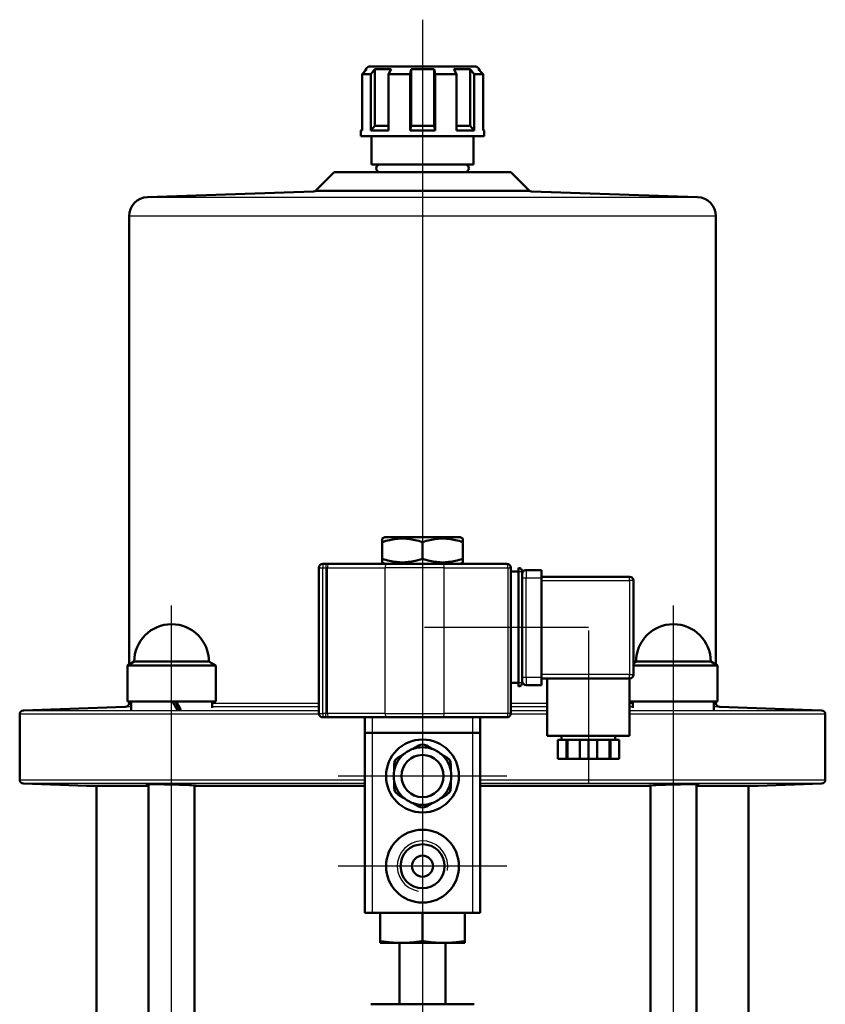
# Model space of a CAD drawing. Header units: millimetres. Extents: x 99 to 904, y 199 to 1215.
# Tile 12 of 12: x 687 to 897, y 953 to 1210. Entities that reach past the tile are written whole.
import ezdxf

# ---------------------------------------------------------------- set-up
doc = ezdxf.new("R2010")
doc.units = ezdxf.units.MM
doc.header["$LTSCALE"] = 5
for name, color, linetype, lineweight in [('Gewinde(DIN)', 3, 'Continuous', 25), ('Mittellinie(DIN)', 4, 'Continuous', 25), ('Mittelpunktmarkierung(DIN)', 4, 'Continuous', 25), ('Sichtbare Kanten(DIN)', 7, 'Continuous', 50), ('Sichtbare tangentiale Kanten(DIN)', 3, 'Continuous', 25)]:
    doc.layers.add(name, color=color, linetype=linetype, lineweight=lineweight)

msp = doc.modelspace()

# ---------------------------------------------------------------- linework, layer by layer
at = {"layer": 'Gewinde(DIN)'}
msp.add_arc((791.57, 988.99), 6.58, 350, 260, dxfattribs=at)
at = {"layer": 'Mittellinie(DIN)', "linetype": 'Continuous'}
for p, q in [((726.16, 858.91), (726.16, 1056.91)), ((856.98, 858.91), (856.98, 1056.91)), ((792.05, 1051.29), (834.81, 1051.29)), ((834.82, 1050.44), (834.82, 1010.44))]:
    msp.add_line(p, q, dxfattribs=at)
at = {"layer": 'Mittelpunktmarkierung(DIN)', "linetype": 'Continuous'}
for p, q in [((791.57, 1209.63), (791.57, 507.91)), ((791.57, 1034.49), (791.57, 990.49)), ((813.57, 1012.49), (769.57, 1012.49)), ((791.57, 1010.99), (791.57, 966.99)), ((813.57, 988.99), (769.57, 988.99))]:
    msp.add_line(p, q, dxfattribs=at)
at = {"layer": 'Sichtbare Kanten(DIN)'}
for p, q in [((777.03, 1196.71), (775.8, 1195.46)), ((775.8, 1195.46), (776.72, 1196.4)), ((777.47, 1197.46), (776.72, 1196.71)), ((777.03, 1196.71), (776.72, 1196.71)), ((776.72, 1196.71), (776.72, 1196.39)), ((777.47, 1197.46), (805.67, 1197.46)), ((778.13, 1195.46), (779.17, 1196.71)), ((779.17, 1196.71), (779.17, 1181.96)), ((783.41, 1196.71), (779.17, 1196.71)), ((783.41, 1196.71), (782.73, 1195.46)), ((788.33, 1195.46), (788.58, 1196.71)), ((788.58, 1196.71), (788.58, 1181.96)), ((794.58, 1196.71), (788.58, 1196.71)), ((794.58, 1196.71), (794.58, 1181.96)), ((794.58, 1196.71), (794.83, 1195.46)), ((800.43, 1195.46), (799.74, 1196.71)), ((803.98, 1196.71), (799.74, 1196.71)), ((803.98, 1196.71), (803.98, 1181.96)), ((803.98, 1196.71), (805.02, 1195.46)), ((805.67, 1197.46), (806.42, 1196.71)), ((807.34, 1195.46), (806.11, 1196.71)), ((806.42, 1196.71), (806.11, 1196.71)), ((806.42, 1196.71), (806.42, 1196.4)), ((778.13, 1195.46), (775.8, 1195.46)), ((775.8, 1181.04), (775.8, 1195.46)), ((775.8, 1195.46), (775.8, 1180.71)), ((778.13, 1180.71), (778.13, 1195.46)), ((782.73, 1195.46), (782.73, 1180.71)), ((788.33, 1195.46), (782.73, 1195.46)), ((788.33, 1180.71), (788.33, 1195.46)), ((794.83, 1195.46), (794.83, 1180.71)), ((800.43, 1195.46), (794.83, 1195.46)), ((800.43, 1180.71), (800.43, 1195.46)), ((805.02, 1195.46), (805.02, 1180.71)), ((807.34, 1195.46), (805.02, 1195.46)), ((807.34, 1180.71), (807.34, 1195.46)), ((775.8, 1181.04), (775.47, 1180.71)), ((775.8, 1180.71), (775.47, 1180.71)), ((775.47, 1179.26), (775.47, 1180.71)), ((779.17, 1181.96), (778.13, 1180.71)), ((782.73, 1180.71), (778.13, 1180.71)), ((779.17, 1181.96), (782.73, 1181.96)), ((788.58, 1181.96), (788.33, 1180.71)), ((794.83, 1180.71), (788.33, 1180.71)), ((788.58, 1181.96), (794.58, 1181.96)), ((794.83, 1180.71), (794.58, 1181.96)), ((800.43, 1181.96), (803.98, 1181.96)), ((805.02, 1180.71), (800.43, 1180.71)), ((805.02, 1180.71), (803.98, 1181.96)), ((807.34, 1181.04), (807.67, 1180.71)), ((807.67, 1180.71), (807.34, 1180.71)), ((807.67, 1179.26), (807.67, 1180.71)), ((807.67, 1179.26), (775.47, 1179.26)), ((778.27, 1171.91), (778.27, 1179.26)), ((804.87, 1171.91), (804.87, 1179.26)), ((804.87, 1171.91), (778.27, 1171.91)), ((768.57, 1169.91), (763.85, 1165.19)), ((768.57, 1169.91), (814.56, 1169.91)), ((814.56, 1169.91), (819.28, 1165.19)), ((763.18, 1164.89), (719.89, 1163.38)), ((819.96, 1164.89), (863.24, 1163.38)), ((715.07, 1158.38), (715.07, 1041.53)), ((868.07, 1158.38), (868.07, 1041.53)), ((781.75, 1074.79), (781.07, 1074.39)), ((781.07, 1073.46), (781.07, 1074.39)), ((781.07, 1069.12), (781.07, 1073.46)), ((801.39, 1074.79), (781.75, 1074.79)), ((791.57, 1069.12), (791.57, 1073.46)), ((801.39, 1074.79), (802.07, 1074.39)), ((802.07, 1074.39), (802.07, 1073.46)), ((802.07, 1069.12), (802.07, 1073.46)), ((766.33, 1067.79), (765.57, 1067.79)), ((767.23, 1067.79), (766.33, 1067.79)), ((782.29, 1067.79), (767.23, 1067.79)), ((781.07, 1068.18), (781.07, 1069.12)), ((781.75, 1067.79), (781.07, 1068.18)), ((782.29, 1067.79), (796.98, 1067.79)), ((813.57, 1067.79), (796.98, 1067.79)), ((801.39, 1067.79), (802.07, 1068.18)), ((802.07, 1069.12), (802.07, 1068.18)), ((764.57, 1066.79), (764.57, 1028.79)), ((814.57, 1028.79), (814.57, 1066.79)), ((814.57, 1065.79), (816.57, 1065.79)), ((816.57, 1065.79), (816.57, 1066.79)), ((816.57, 1036.79), (816.57, 1065.79)), ((817.57, 1036.79), (817.57, 1065.79)), ((822.57, 1066.19), (818.57, 1066.19)), ((822.57, 1066.19), (822.57, 1064.19)), ((845.57, 1064.44), (822.57, 1064.44)), ((822.57, 1064.19), (822.57, 1038.19)), ((846.57, 1038.94), (846.57, 1063.44)), ((716.41, 1042.31), (714.66, 1041.3)), ((716.41, 1042.31), (735.91, 1042.31)), ((735.91, 1042.31), (737.66, 1041.3)), ((847.23, 1042.31), (846.57, 1041.93)), ((847.23, 1042.31), (866.73, 1042.31)), ((866.73, 1042.31), (868.48, 1041.3)), ((737.66, 1041.3), (714.66, 1041.3)), ((714.66, 1041.3), (714.66, 1031.91)), ((737.66, 1041.3), (737.66, 1031.91)), ((868.48, 1041.3), (846.57, 1041.3)), ((868.48, 1041.3), (868.48, 1031.91)), ((822.57, 1038.19), (822.57, 1036.19)), ((822.57, 1037.94), (845.57, 1037.94)), ((824.07, 1037.94), (824.07, 1022.94)), ((845.57, 1037.94), (845.57, 1022.94)), ((814.57, 1036.79), (816.57, 1036.79)), ((816.57, 1035.79), (816.57, 1036.79)), ((818.57, 1036.19), (822.57, 1036.19)), ((737.66, 1031.91), (714.66, 1031.91)), ((715.07, 1031.91), (715.07, 1031.51)), ((715.61, 1031.91), (715.61, 1029.72)), ((736.71, 1031.91), (736.71, 1030.24)), ((868.48, 1031.91), (845.57, 1031.91)), ((846.43, 1031.91), (846.43, 1030.24)), ((867.53, 1031.91), (867.53, 1029.72)), ((868.07, 1031.91), (868.07, 1031.51)), ((714.1, 1030.51), (687.53, 1029.59)), ((869.03, 1030.51), (895.6, 1029.59)), ((686.57, 1028.59), (686.57, 1011.52)), ((765.57, 1027.79), (766.33, 1027.79)), ((766.33, 1027.79), (767.23, 1027.79)), ((767.23, 1027.79), (782.29, 1027.79)), ((776.57, 1027.79), (776.57, 1023.79)), ((796.98, 1027.79), (782.29, 1027.79)), ((796.98, 1027.79), (813.57, 1027.79)), ((806.57, 1023.79), (806.57, 1027.79)), ((896.57, 1028.59), (896.57, 1011.52)), ((776.57, 1023.79), (778.57, 1023.79)), ((776.57, 1023.79), (776.57, 976.79)), ((804.57, 1023.79), (778.57, 1023.79)), ((804.57, 1023.79), (806.57, 1023.79)), ((806.57, 976.79), (806.57, 1023.79)), ((845.57, 1022.94), (824.07, 1022.94)), ((829.09, 1021.94), (826.82, 1021.94)), ((826.82, 1021.94), (826.82, 1016.94)), ((827.82, 1022.94), (827.82, 1021.94)), ((829.34, 1021.94), (829.09, 1021.94)), ((829.09, 1016.94), (829.09, 1021.94)), ((832.55, 1021.94), (829.34, 1021.94)), ((829.34, 1016.94), (829.34, 1021.94)), ((834.82, 1021.94), (832.55, 1021.94)), ((832.55, 1021.94), (832.55, 1016.94)), ((837.09, 1021.94), (834.82, 1021.94)), ((834.82, 1021.94), (834.82, 1016.94)), ((840.3, 1021.94), (837.09, 1021.94)), ((837.09, 1016.94), (837.09, 1021.94)), ((840.55, 1021.94), (840.3, 1021.94)), ((840.3, 1016.94), (840.3, 1021.94)), ((842.82, 1021.94), (840.55, 1021.94)), ((840.55, 1021.94), (840.55, 1016.94)), ((841.82, 1022.94), (841.82, 1021.94)), ((842.82, 1021.94), (842.82, 1016.94)), ((790.57, 1020.41), (789.13, 1019.58)), ((794.01, 1019.58), (792.57, 1020.41)), ((786.64, 1018.14), (785.21, 1017.31)), ((797.93, 1017.31), (796.49, 1018.14)), ((826.82, 1016.94), (829.09, 1016.94)), ((829.34, 1016.94), (829.09, 1016.94)), ((832.55, 1016.94), (829.34, 1016.94)), ((832.55, 1016.94), (834.82, 1016.94)), ((834.82, 1016.94), (837.09, 1016.94)), ((840.3, 1016.94), (837.09, 1016.94)), ((840.55, 1016.94), (840.3, 1016.94)), ((840.55, 1016.94), (842.82, 1016.94)), ((784.21, 1015.58), (784.21, 1013.92)), ((798.93, 1013.92), (798.93, 1015.58)), ((704.1, 1009.94), (687.53, 1010.52)), ((720.16, 1009.91), (704.33, 1009.91)), ((706.57, 908.91), (706.57, 1009.91)), ((720.16, 908.91), (720.16, 1010.33)), ((732.16, 908.91), (732.16, 1010.04)), ((732.56, 1009.91), (732.16, 1009.91)), ((776.57, 1009.91), (732.56, 1009.91)), ((784.21, 1011.05), (784.21, 1009.39)), ((798.93, 1009.39), (798.93, 1011.05)), ((850.58, 1009.91), (806.57, 1009.91)), ((850.98, 1009.91), (850.58, 1009.91)), ((850.98, 908.91), (850.98, 1010.04)), ((862.98, 908.91), (862.98, 1010.33)), ((878.81, 1009.91), (862.98, 1009.91)), ((876.57, 908.91), (876.57, 1009.91)), ((879.03, 1009.94), (895.6, 1010.52)), ((785.21, 1007.66), (786.64, 1006.83)), ((796.49, 1006.83), (797.93, 1007.66)), ((789.13, 1005.39), (790.57, 1004.56)), ((792.57, 1004.56), (794.01, 1005.39)), ((778.57, 976.79), (776.57, 976.79)), ((804.57, 976.79), (778.57, 976.79)), ((780.57, 969.44), (780.57, 976.79)), ((791.57, 969.44), (791.57, 976.79)), ((802.57, 969.44), (802.57, 976.79)), ((806.57, 976.79), (804.57, 976.79)), ((780.57, 969.44), (780.57, 968.99)), ((786.07, 968.99), (780.57, 968.99)), ((785.57, 952.99), (785.57, 968.99)), ((797.07, 968.99), (786.07, 968.99)), ((802.57, 968.99), (797.07, 968.99)), ((797.57, 952.99), (797.57, 968.99)), ((802.57, 968.99), (802.57, 969.44)), ((805.07, 952.99), (778.07, 952.99)), ((778.07, 952.99), (778.07, 952.99)), ((805.07, 952.99), (805.07, 952.99))]:
    msp.add_line(p, q, dxfattribs=at)
at = {"layer": 'Sichtbare Kanten(DIN)', "flags": 128}
for points in [[(791.57, 1073.46), (791.07, 1073.62), (790.59, 1073.76), (790.13, 1073.88), (789.67, 1073.99), (789.23, 1074.09), (788.8, 1074.17), (788.37, 1074.24), (787.96, 1074.3), (787.54, 1074.34), (787.13, 1074.37), (786.72, 1074.39), (786.32, 1074.39), (785.91, 1074.39), (785.5, 1074.37), (785.09, 1074.34), (784.68, 1074.3), (784.26, 1074.24), (783.84, 1074.17), (783.4, 1074.09), (782.96, 1073.99), (782.51, 1073.88), (782.04, 1073.76), (781.56, 1073.62), (781.07, 1073.46)], [(802.07, 1073.46), (801.57, 1073.62), (801.09, 1073.76), (800.63, 1073.88), (800.17, 1073.99), (799.73, 1074.09), (799.3, 1074.17), (798.87, 1074.24), (798.46, 1074.3), (798.04, 1074.34), (797.63, 1074.37), (797.22, 1074.39), (796.82, 1074.39), (796.41, 1074.39), (796, 1074.37), (795.59, 1074.34), (795.18, 1074.3), (794.76, 1074.24), (794.34, 1074.17), (793.9, 1074.09), (793.46, 1073.99), (793.01, 1073.88), (792.54, 1073.76), (792.06, 1073.62), (791.57, 1073.46)], [(781.07, 1069.12), (781.56, 1068.96), (782.04, 1068.82), (782.51, 1068.69), (782.96, 1068.58), (783.4, 1068.48), (783.84, 1068.4), (784.26, 1068.33), (784.68, 1068.28), (785.09, 1068.23), (785.5, 1068.2), (785.91, 1068.18), (786.32, 1068.18), (786.72, 1068.18), (787.13, 1068.2), (787.54, 1068.23), (787.96, 1068.28), (788.37, 1068.33), (788.8, 1068.4), (789.23, 1068.48), (789.67, 1068.58), (790.13, 1068.69), (790.59, 1068.82), (791.07, 1068.96), (791.57, 1069.12)], [(791.57, 1069.12), (792.06, 1068.96), (792.54, 1068.82), (793.01, 1068.69), (793.46, 1068.58), (793.9, 1068.48), (794.34, 1068.4), (794.76, 1068.33), (795.18, 1068.28), (795.59, 1068.23), (796, 1068.2), (796.41, 1068.18), (796.82, 1068.18), (797.22, 1068.18), (797.63, 1068.2), (798.04, 1068.23), (798.46, 1068.28), (798.87, 1068.33), (799.3, 1068.4), (799.73, 1068.48), (800.17, 1068.58), (800.63, 1068.69), (801.09, 1068.82), (801.57, 1068.96), (802.07, 1069.12)], [(727.57, 1029.86), (727.59, 1029.86), (727.62, 1029.86), (727.65, 1029.86), (727.68, 1029.86), (727.71, 1029.86), (727.74, 1029.86), (727.77, 1029.86), (727.8, 1029.86), (727.83, 1029.86), (727.86, 1029.87), (727.89, 1029.87), (727.92, 1029.87), (727.95, 1029.87), (727.98, 1029.87), (728.01, 1029.87), (728.04, 1029.87), (728.07, 1029.87), (728.1, 1029.87), (728.13, 1029.87), (728.15, 1029.87), (728.18, 1029.88), (728.21, 1029.88), (728.24, 1029.88), (728.27, 1029.88)], [(720.16, 1010.21), (719.85, 1010.24), (719.69, 1010.27), (719.67, 1010.29), (719.81, 1010.31), (720.09, 1010.33), (720.53, 1010.34), (721.08, 1010.34), (721.74, 1010.34), (722.51, 1010.34), (723.38, 1010.33), (724.32, 1010.32), (725.3, 1010.3), (726.27, 1010.28), (727.23, 1010.25), (728.2, 1010.22), (729.13, 1010.19), (729.98, 1010.16), (730.73, 1010.13), (731.37, 1010.09), (731.9, 1010.06), (732.3, 1010.02), (732.56, 1009.99), (732.66, 1009.96), (732.61, 1009.94)], [(732.61, 1009.94), (732.61, 1009.94), (732.61, 1009.94), (732.61, 1009.94), (732.6, 1009.94), (732.6, 1009.94), (732.6, 1009.94), (732.6, 1009.94), (732.6, 1009.94), (732.59, 1009.93), (732.59, 1009.93), (732.59, 1009.93), (732.59, 1009.93), (732.58, 1009.93), (732.58, 1009.93), (732.58, 1009.93), (732.58, 1009.92), (732.58, 1009.92), (732.57, 1009.92), (732.57, 1009.92), (732.57, 1009.92), (732.57, 1009.91), (732.56, 1009.91), (732.56, 1009.91), (732.56, 1009.91)], [(850.52, 1009.94), (850.48, 1009.96), (850.58, 1009.99), (850.83, 1010.02), (851.24, 1010.06), (851.77, 1010.09), (852.4, 1010.13), (853.15, 1010.16), (854.01, 1010.19), (854.94, 1010.22), (855.9, 1010.25), (856.87, 1010.28), (857.84, 1010.3), (858.82, 1010.32), (859.76, 1010.33), (860.63, 1010.34), (861.4, 1010.34), (862.05, 1010.34), (862.61, 1010.34), (863.04, 1010.33), (863.33, 1010.31), (863.46, 1010.29), (863.45, 1010.27), (863.29, 1010.24), (862.98, 1010.21)], [(850.58, 1009.91), (850.58, 1009.91), (850.57, 1009.91), (850.57, 1009.91), (850.57, 1009.92), (850.57, 1009.92), (850.56, 1009.92), (850.56, 1009.92), (850.56, 1009.92), (850.56, 1009.93), (850.55, 1009.93), (850.55, 1009.93), (850.55, 1009.93), (850.55, 1009.93), (850.54, 1009.93), (850.54, 1009.93), (850.54, 1009.94), (850.54, 1009.94), (850.54, 1009.94), (850.53, 1009.94), (850.53, 1009.94), (850.53, 1009.94), (850.53, 1009.94), (850.53, 1009.94), (850.52, 1009.94)], [(786.07, 968.99), (785.85, 968.99), (785.63, 968.99), (785.41, 968.99), (785.19, 969), (784.96, 969.01), (784.74, 969.01), (784.52, 969.02), (784.3, 969.04), (784.08, 969.05), (783.86, 969.06), (783.64, 969.08), (783.41, 969.1), (783.19, 969.12), (782.96, 969.14), (782.73, 969.16), (782.5, 969.19), (782.27, 969.21), (782.03, 969.24), (781.8, 969.27), (781.56, 969.3), (781.31, 969.33), (781.07, 969.37), (780.82, 969.4), (780.57, 969.44)], [(791.57, 969.44), (791.32, 969.4), (791.07, 969.37), (790.82, 969.33), (790.58, 969.3), (790.34, 969.27), (790.1, 969.24), (789.87, 969.21), (789.64, 969.19), (789.41, 969.16), (789.18, 969.14), (788.95, 969.12), (788.72, 969.1), (788.5, 969.08), (788.28, 969.06), (788.05, 969.05), (787.83, 969.04), (787.61, 969.02), (787.39, 969.01), (787.17, 969.01), (786.95, 969), (786.73, 968.99), (786.51, 968.99), (786.29, 968.99), (786.07, 968.99)], [(797.07, 968.99), (796.85, 968.99), (796.63, 968.99), (796.41, 968.99), (796.19, 969), (795.96, 969.01), (795.74, 969.01), (795.52, 969.02), (795.3, 969.04), (795.08, 969.05), (794.86, 969.06), (794.64, 969.08), (794.41, 969.1), (794.19, 969.12), (793.96, 969.14), (793.73, 969.16), (793.5, 969.19), (793.27, 969.21), (793.03, 969.24), (792.8, 969.27), (792.56, 969.3), (792.31, 969.33), (792.07, 969.37), (791.82, 969.4), (791.57, 969.44)], [(802.57, 969.44), (802.32, 969.4), (802.07, 969.37), (801.82, 969.33), (801.58, 969.3), (801.34, 969.27), (801.1, 969.24), (800.87, 969.21), (800.64, 969.19), (800.41, 969.16), (800.18, 969.14), (799.95, 969.12), (799.72, 969.1), (799.5, 969.08), (799.28, 969.06), (799.05, 969.05), (798.83, 969.04), (798.61, 969.02), (798.39, 969.01), (798.17, 969.01), (797.95, 969), (797.73, 968.99), (797.51, 968.99), (797.29, 968.99), (797.07, 968.99)]]:
    msp.add_lwpolyline(points, dxfattribs=at)
at = {"layer": 'Sichtbare Kanten(DIN)'}
for centre, radius in [((791.57, 1012.49), 9.5), ((791.57, 1012.49), 5.5), ((791.57, 988.99), 9.5), ((791.57, 988.99), 5.72), ((791.57, 988.99), 2.75)]:
    msp.add_circle(centre, radius, dxfattribs=at)
for centre, radius, start, end in [((780.49, 1170.91), 1, 90, 270), ((802.64, 1170.91), 1, 270, 90), ((763.15, 1165.89), 1, 272, 315), ((819.99, 1165.89), 1, 225, 268), ((720.07, 1158.38), 5, 92, 180), ((863.07, 1158.38), 5, 0, 88), ((765.57, 1066.79), 1, 90, 180), ((813.57, 1066.79), 1, 0, 90), ((816.57, 1065.79), 1, 0, 90), ((818.57, 1065.19), 1, 90, 180), ((845.57, 1063.44), 1, 0, 90), ((726.16, 1042.31), 9.75, 0, 180), ((856.98, 1042.31), 9.75, 0, 180), ((818.57, 1037.19), 1, 180, 270), ((845.57, 1038.94), 1, 270, 0), ((816.57, 1036.79), 1, 270, 0), ((687.57, 1028.59), 1, 92, 180), ((714.07, 1031.51), 1, 272, 0), ((869.07, 1031.51), 1, 180, 268), ((895.57, 1028.59), 1, 0, 88), ((765.57, 1028.79), 1, 180, 270), ((813.57, 1028.79), 1, 270, 0), ((791.57, 1012.49), 7.5, 108.9605, 131.0395), ((791.57, 1012.49), 7.5, 71.0395, 108.9605), ((791.57, 1018.68), 2, 60, 120), ((791.57, 1012.49), 7.5, 48.9605, 71.0395), ((791.57, 1012.49), 7.5, 131.0395, 168.9605), ((786.21, 1015.58), 2, 120, 180), ((791.57, 1012.49), 7.5, 11.0395, 48.9605), ((796.93, 1015.58), 2, 0, 60), ((791.57, 1012.49), 7.5, 168.9605, 191.0395), ((791.57, 1012.49), 7.5, 348.9605, 11.0395), ((687.57, 1011.52), 1, 180, 268), ((895.57, 1011.52), 1, 272, 0), ((704.07, 1008.94), 1, 74.9476, 88), ((791.57, 1012.49), 7.5, 191.0395, 228.9605), ((786.21, 1009.39), 2, 180, 240), ((791.57, 1012.49), 7.5, 311.0395, 348.9605), ((796.93, 1009.39), 2, 300, 0), ((879.07, 1008.94), 1, 92, 105.0524), ((791.57, 1012.49), 7.5, 228.9605, 251.0395), ((791.57, 1012.49), 7.5, 288.9605, 311.0395), ((791.57, 1012.49), 7.5, 251.0395, 288.9605), ((791.57, 1006.3), 2, 240, 300)]:
    msp.add_arc(centre, radius, start, end, dxfattribs=at)
for centre, major_axis, start_param, end_param in [((726.16, 1031.04), (-10.54, 18.27), 4.624812, 4.742647), ((726.16, 1032.77), (-6.34, 11), 4.428811, 4.616415), ((726.16, 1032.77), (-10.54, 18.27), 4.530808, 4.647825)]:
    msp.add_ellipse(centre, major_axis=major_axis, ratio=0.029747, start_param=start_param, end_param=end_param, dxfattribs=at)
at = {"layer": 'Sichtbare tangentiale Kanten(DIN)'}
for p, q in [((763.85, 1165.19), (819.28, 1165.19)), ((719.89, 1163.38), (863.24, 1163.38)), ((819.96, 1164.89), (763.18, 1164.89)), ((868.07, 1158.38), (715.07, 1158.38)), ((765.57, 1067.79), (765.57, 1066.79)), ((766.33, 1067.79), (766.33, 1066.79)), ((764.57, 1066.79), (765.57, 1066.79)), ((765.57, 1028.79), (765.57, 1066.79)), ((765.57, 1066.79), (766.33, 1066.79)), ((766.33, 1066.79), (766.78, 1066.79)), ((766.33, 1066.79), (766.33, 1028.79)), ((766.78, 1028.79), (766.78, 1066.79)), ((766.78, 1066.79), (781.83, 1066.79)), ((797.24, 1066.79), (781.83, 1066.79)), ((781.83, 1028.79), (781.83, 1066.79)), ((797.24, 1066.79), (813.83, 1066.79)), ((797.24, 1028.79), (797.24, 1066.79)), ((813.83, 1066.79), (814.57, 1066.79)), ((813.83, 1066.79), (813.83, 1028.79)), ((816.57, 1065.79), (817.57, 1065.79)), ((818.57, 1066.19), (818.57, 1064.19)), ((817.57, 1064.19), (818.57, 1064.19)), ((818.57, 1064.19), (822.57, 1064.19)), ((818.57, 1038.19), (818.57, 1064.19)), ((822.57, 1063.44), (845.57, 1063.44)), ((845.57, 1063.44), (845.57, 1064.44)), ((846.57, 1063.44), (845.57, 1063.44)), ((845.57, 1063.44), (845.57, 1038.94)), ((818.57, 1038.19), (817.57, 1038.19)), ((818.57, 1038.19), (818.57, 1036.19)), ((822.57, 1038.19), (818.57, 1038.19)), ((845.57, 1038.94), (822.57, 1038.94)), ((845.57, 1037.94), (845.57, 1038.94)), ((845.57, 1038.94), (846.57, 1038.94)), ((817.57, 1036.79), (816.57, 1036.79)), ((687.53, 1029.59), (764.57, 1029.59)), ((715.61, 1030.51), (714.1, 1030.51)), ((715.07, 1031.51), (715.61, 1031.51)), ((736.71, 1031.51), (764.57, 1031.51)), ((764.57, 1030.51), (736.71, 1030.51)), ((814.57, 1031.51), (824.07, 1031.51)), ((824.07, 1030.51), (814.57, 1030.51)), ((814.57, 1029.59), (824.07, 1029.59)), ((845.57, 1031.51), (846.43, 1031.51)), ((846.43, 1030.51), (845.57, 1030.51)), ((845.57, 1029.59), (895.6, 1029.59)), ((867.53, 1031.51), (868.07, 1031.51)), ((869.03, 1030.51), (867.53, 1030.51)), ((764.59, 1028.59), (686.57, 1028.59)), ((764.57, 1028.79), (765.57, 1028.79)), ((765.57, 1028.79), (765.57, 1027.79)), ((766.33, 1028.79), (765.57, 1028.79)), ((766.33, 1027.79), (766.33, 1028.79)), ((766.78, 1028.79), (766.33, 1028.79)), ((781.83, 1028.79), (766.78, 1028.79)), ((778.57, 1023.79), (778.57, 1027.79)), ((781.83, 1028.79), (797.24, 1028.79)), ((813.83, 1028.79), (797.24, 1028.79)), ((804.57, 1027.79), (804.57, 1023.79)), ((814.57, 1028.79), (813.83, 1028.79)), ((824.07, 1028.59), (814.55, 1028.59)), ((896.57, 1028.59), (845.57, 1028.59)), ((778.57, 976.79), (778.57, 1023.79)), ((804.57, 1023.79), (804.57, 976.79)), ((686.57, 1011.52), (776.57, 1011.52)), ((806.57, 1011.52), (896.57, 1011.52)), ((776.57, 1010.52), (687.53, 1010.52)), ((704.1, 1009.94), (720.16, 1009.94)), ((732.61, 1009.94), (776.57, 1009.94)), ((895.6, 1010.52), (806.57, 1010.52)), ((806.57, 1009.94), (850.52, 1009.94)), ((862.98, 1009.94), (879.03, 1009.94))]:
    msp.add_line(p, q, dxfattribs=at)
for centre, major_axis, ratio, start_param, end_param in [((767.23, 1066.79), (0, 1), 0.452734, 0, 1.570796), ((782.29, 1066.79), (0, 1), 0.452734, 0, 1.570796), ((796.98, 1066.79), (0, 1), 0.263766, 4.712389, 6.283185), ((813.57, 1066.79), (0, 1), 0.263766, 4.712389, 6.283185), ((767.23, 1028.79), (0, -1), 0.452734, 4.712389, 6.283185), ((782.29, 1028.79), (0, -1), 0.452734, 4.712389, 6.283185), ((796.98, 1028.79), (0, -1), 0.263766, 0, 1.570796), ((813.57, 1028.79), (0, -1), 0.263766, 0, 1.570796)]:
    msp.add_ellipse(centre, major_axis=major_axis, ratio=ratio, start_param=start_param, end_param=end_param, dxfattribs=at)

doc.saveas('drawing.dxf')
